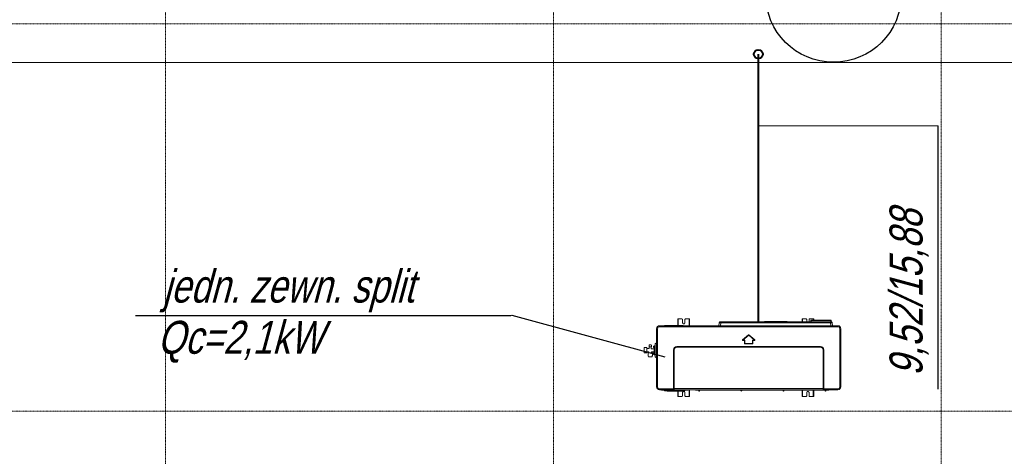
# Model space of a CAD drawing. Header units: millimetres. Extents: x 49908 to 79848, y -11883 to -3092.
# Tile 181 of 222: x 75925 to 76433, y -9440 to -9215. Entities that reach past the tile are written whole.
import ezdxf
from ezdxf.enums import TextEntityAlignment as Align

# ---------------------------------------------------------------- set-up
doc = ezdxf.new("R2010")
doc.units = ezdxf.units.MM
doc.linetypes.add('DASHDOT', pattern=[1, 0.5, -0.25, 0, -0.25])
for name, color, linetype, lineweight in [('A_CIENKA', 9, 'Continuous', 9), ('A_OSIE', 9, 'DASHDOT', 9), ('S_Klimatyzacja', 4, 'Continuous', 40)]:
    doc.layers.add(name, color=color, linetype=linetype, lineweight=lineweight)
doc.layers.add('S_Opis - woda', color=2, linetype='Continuous')
doc.layers.add('S_Opis CO', color=2, linetype='Continuous')
doc.styles.add('ROMANS', font='romanpl.shx', dxfattribs={"bigfont": 'romanbigpl.shx'})

msp = doc.modelspace()

# ---------------------------------------------------------------- linework, layer by layer
at = {"layer": 'A_CIENKA', "ltscale": 0.2}
msp.add_lwpolyline([(77240.4, -8856.79), (77240.4, -9236.68), (75910.4, -9236.68), (75910.4, -8856.79)], dxfattribs=at)
at = {"layer": 'A_OSIE', "ltscale": 0.3, "transparency": 33554559}
for p, q in [((76000.4, -11540.32), (76000.4, -8492.97)), ((76200.4, -11540.32), (76200.4, -8493.04)), ((76400.4, -11540.32), (76400.4, -8493.04)), ((78251.74, -9216.68), (75350.78, -9216.68)), ((78251.74, -9416.68), (75350.78, -9416.68))]:
    msp.add_line(p, q, dxfattribs=at)
at = {"layer": 'S_Klimatyzacja'}
msp.add_line((76306.03, -9232.36), (76306.03, -9371.03), dxfattribs=at)
at = {"layer": 'S_Klimatyzacja', "color": 3, "linetype": 'Continuous', "lineweight": 20}
for p, q in [((76255.07, -9372.59), (76347.07, -9372.59)), ((76255.07, -9372.66), (76255.07, -9372.59)), ((76255.07, -9372.84), (76255.07, -9372.66)), ((76255.07, -9373.09), (76255.07, -9372.84)), ((76347.07, -9373.09), (76255.07, -9373.09)), ((76257.67, -9372.59), (76257.69, -9372.57)), ((76257.76, -9372.54), (76257.69, -9372.57)), ((76257.89, -9372.54), (76257.76, -9372.54)), ((76257.84, -9372.49), (76257.91, -9372.49)), ((76258.07, -9372.57), (76257.89, -9372.54)), ((76257.91, -9372.49), (76258.07, -9372.49)), ((76258.07, -9372.57), (76258.05, -9372.59)), ((76258.07, -9372.49), (76266.92, -9372.49)), ((76258.07, -9372.49), (76258.07, -9372.51)), ((76258.07, -9372.51), (76258.07, -9372.57)), ((76266.92, -9372.57), (76258.07, -9372.57)), ((76264.58, -9369.07), (76264.74, -9369.07)), ((76264.58, -9369.14), (76264.58, -9369.07)), ((76264.58, -9369.33), (76264.58, -9369.14)), ((76264.74, -9369.33), (76264.58, -9369.33)), ((76264.58, -9372.49), (76264.58, -9369.33)), ((76264.74, -9369.07), (76264.74, -9369.14)), ((76264.74, -9369.07), (76264.75, -9369.07)), ((76264.74, -9369.14), (76264.74, -9369.33)), ((76264.74, -9372.49), (76264.74, -9369.33)), ((76264.75, -9369.07), (76264.78, -9369.07)), ((76264.78, -9369.07), (76264.78, -9372.49)), ((76264.78, -9369.07), (76266.68, -9369.07)), ((76266.9, -9369.16), (76266.68, -9369.07)), ((76266.98, -9369.37), (76266.9, -9369.16)), ((76266.92, -9372.49), (76266.92, -9372.51)), ((76266.92, -9372.49), (76267.09, -9372.49)), ((76266.92, -9372.51), (76266.92, -9372.57)), ((76267.11, -9372.54), (76266.92, -9372.57)), ((76266.95, -9372.59), (76266.92, -9372.57)), ((76266.98, -9369.37), (76266.98, -9371.07)), ((76266.98, -9371.07), (76267.04, -9371.33)), ((76267.04, -9371.33), (76267.21, -9371.54)), ((76267.09, -9372.49), (76267.15, -9372.49)), ((76267.24, -9372.54), (76267.11, -9372.54)), ((76267.21, -9371.54), (76267.45, -9371.65)), ((76267.31, -9372.57), (76267.24, -9372.54)), ((76267.31, -9372.57), (76267.33, -9372.59)), ((76267.45, -9371.65), (76267.72, -9371.65)), ((76267.72, -9371.65), (76267.96, -9371.54)), ((76267.96, -9371.54), (76268.12, -9371.33)), ((76268.12, -9371.33), (76268.18, -9371.07)), ((76268.27, -9369.16), (76268.18, -9369.37)), ((76268.18, -9371.07), (76268.18, -9369.37)), ((76268.48, -9369.07), (76268.27, -9369.16)), ((76268.48, -9369.07), (76270.38, -9369.07)), ((76270.38, -9372.59), (76270.38, -9369.07)), ((76270.38, -9369.07), (76270.41, -9369.07)), ((76270.41, -9369.07), (76270.42, -9369.07)), ((76270.42, -9369.07), (76270.58, -9369.07)), ((76270.42, -9369.14), (76270.42, -9369.07)), ((76270.42, -9369.33), (76270.42, -9369.14)), ((76270.58, -9369.33), (76270.42, -9369.33)), ((76270.42, -9369.33), (76270.42, -9372.59)), ((76270.58, -9369.07), (76270.58, -9369.14)), ((76270.58, -9369.14), (76270.58, -9369.33)), ((76270.58, -9369.33), (76270.58, -9372.59)), ((76285.74, -9372.59), (76285.88, -9371.03)), ((76285.89, -9370.98), (76285.88, -9371.07)), ((76285.94, -9371.02), (76285.88, -9371.03)), ((76285.91, -9370.89), (76285.89, -9370.98)), ((76285.95, -9370.82), (76285.91, -9370.89)), ((76285.97, -9370.88), (76285.91, -9370.98)), ((76285.91, -9370.98), (76285.91, -9370.98)), ((76286.11, -9371.01), (76285.94, -9371.02)), ((76286, -9370.75), (76285.95, -9370.82)), ((76286.05, -9370.69), (76286, -9370.75)), ((76286.12, -9370.64), (76286.05, -9370.69)), ((76286.37, -9371.02), (76286.11, -9371.01)), ((76286.18, -9370.62), (76286.12, -9370.64)), ((76286.24, -9370.6), (76286.18, -9370.62)), ((76286.27, -9370.59), (76286.24, -9370.6)), ((76286.27, -9370.68), (76286.24, -9370.69)), ((76286.3, -9370.58), (76286.27, -9370.59)), ((76286.3, -9370.67), (76286.27, -9370.68)), ((76286.29, -9370.59), (76286.3, -9370.58)), ((76286.3, -9370.58), (76286.3, -9370.58)), ((76286.68, -9371.03), (76286.37, -9371.02)), ((76286.38, -9370.57), (76286.42, -9370.57)), ((76286.42, -9370.57), (76286.53, -9370.57)), ((76286.45, -9370.58), (76286.46, -9370.58)), ((76286.46, -9370.58), (76286.47, -9370.58)), ((76286.47, -9370.58), (76286.48, -9370.58)), ((76286.48, -9370.58), (76286.48, -9370.58)), ((76286.48, -9370.58), (76286.5, -9370.58)), ((76286.5, -9370.58), (76286.52, -9370.58)), ((76286.52, -9370.58), (76286.54, -9370.58)), ((76286.53, -9370.57), (76286.68, -9370.57)), ((76286.54, -9370.58), (76286.56, -9370.58)), ((76286.68, -9371.03), (76286.54, -9372.59)), ((76286.56, -9370.58), (76286.58, -9370.58)), ((76286.58, -9370.58), (76286.6, -9370.58)), ((76286.6, -9370.58), (76286.65, -9370.58)), ((76286.65, -9370.58), (76286.69, -9370.58)), ((76286.68, -9370.57), (76343.32, -9370.57)), ((76286.68, -9370.63), (76286.68, -9370.57)), ((76286.68, -9370.8), (76286.68, -9370.63)), ((76286.68, -9371.03), (76286.68, -9370.8)), ((76343.32, -9371.03), (76286.68, -9371.03)), ((76286.69, -9370.58), (76286.72, -9370.58)), ((76286.72, -9370.58), (76286.74, -9370.58)), ((76286.74, -9370.58), (76286.77, -9370.58)), ((76286.77, -9370.58), (76286.79, -9370.58)), ((76309.15, -9370.41), (76308.82, -9370.57)), ((76309.15, -9370.41), (76309.18, -9370.41)), ((76309.18, -9370.41), (76309.25, -9370.41)), ((76309.25, -9370.41), (76309.25, -9370.57)), ((76309.25, -9370.41), (76320.75, -9370.41)), ((76320.75, -9370.41), (76320.75, -9370.57)), ((76320.75, -9370.41), (76320.82, -9370.41)), ((76320.82, -9370.41), (76320.85, -9370.41)), ((76321.18, -9370.57), (76320.85, -9370.41)), ((76328.59, -9369.07), (76328.75, -9369.07)), ((76328.59, -9369.14), (76328.59, -9369.07)), ((76328.59, -9369.33), (76328.59, -9369.14)), ((76328.75, -9369.33), (76328.59, -9369.33)), ((76328.59, -9370.57), (76328.59, -9369.33)), ((76328.75, -9369.07), (76328.75, -9369.14)), ((76328.75, -9369.07), (76328.76, -9369.07)), ((76328.75, -9369.14), (76328.75, -9369.33)), ((76328.75, -9370.57), (76328.75, -9369.33)), ((76328.76, -9369.07), (76328.79, -9369.07)), ((76328.79, -9369.07), (76328.79, -9370.57)), ((76328.79, -9369.07), (76330.69, -9369.07)), ((76330.9, -9369.16), (76330.69, -9369.07)), ((76330.99, -9369.37), (76330.9, -9369.16)), ((76330.99, -9369.37), (76330.99, -9370.57)), ((76332.28, -9369.16), (76332.19, -9369.37)), ((76332.19, -9370.57), (76332.19, -9369.37)), ((76332.49, -9369.07), (76332.28, -9369.16)), ((76332.49, -9369.07), (76334.39, -9369.07)), ((76333.11, -9369.84), (76333.05, -9369.98)), ((76333.05, -9369.99), (76333.11, -9369.85)), ((76333.05, -9369.99), (76333.05, -9369.98)), ((76333.05, -9369.98), (76333.05, -9369.98)), ((76333.05, -9370.57), (76333.05, -9369.99)), ((76333.25, -9369.78), (76333.11, -9369.84)), ((76333.11, -9369.85), (76333.25, -9369.8)), ((76333.15, -9370.58), (76333.2, -9370.56)), ((76333.2, -9370.56), (76333.25, -9370.55)), ((76333.25, -9369.78), (76343.4, -9369.78)), ((76333.25, -9369.78), (76333.25, -9369.78)), ((76333.25, -9369.78), (76333.25, -9369.8)), ((76333.25, -9369.8), (76333.25, -9370.55)), ((76343.4, -9369.8), (76333.25, -9369.8)), ((76333.25, -9370.55), (76343.4, -9370.55)), ((76334.39, -9369.78), (76334.39, -9369.07)), ((76334.39, -9369.07), (76334.42, -9369.07)), ((76334.42, -9369.07), (76334.43, -9369.07)), ((76334.43, -9369.07), (76334.59, -9369.07)), ((76334.43, -9369.14), (76334.43, -9369.07)), ((76334.43, -9369.33), (76334.43, -9369.14)), ((76334.59, -9369.33), (76334.43, -9369.33)), ((76334.43, -9369.33), (76334.43, -9369.78)), ((76334.59, -9369.07), (76334.59, -9369.14)), ((76334.59, -9369.14), (76334.59, -9369.33)), ((76334.59, -9369.33), (76334.59, -9369.78)), ((76343.32, -9370.63), (76343.32, -9370.57)), ((76343.32, -9370.57), (76343.47, -9370.57)), ((76343.32, -9370.8), (76343.32, -9370.63)), ((76343.32, -9371.03), (76343.32, -9370.8)), ((76343.63, -9371.02), (76343.32, -9371.03)), ((76343.46, -9372.59), (76343.32, -9371.03)), ((76343.4, -9369.8), (76343.4, -9369.78)), ((76343.4, -9369.78), (76343.4, -9369.78)), ((76343.54, -9369.84), (76343.4, -9369.78)), ((76343.4, -9370.55), (76343.4, -9369.8)), ((76343.54, -9369.85), (76343.4, -9369.8)), ((76343.44, -9370.56), (76343.4, -9370.55)), ((76343.4, -9370.57), (76343.4, -9370.55)), ((76343.4, -9370.57), (76343.4, -9370.57)), ((76343.45, -9370.58), (76343.4, -9370.58)), ((76343.48, -9370.57), (76343.44, -9370.56)), ((76343.5, -9370.58), (76343.45, -9370.58)), ((76343.47, -9370.57), (76343.58, -9370.57)), ((76343.48, -9370.57), (76343.54, -9370.56)), ((76343.48, -9370.57), (76343.49, -9370.57)), ((76343.49, -9370.57), (76343.49, -9370.57)), ((76343.57, -9370.58), (76343.5, -9370.58)), ((76343.6, -9369.98), (76343.54, -9369.84)), ((76343.6, -9369.99), (76343.54, -9369.85)), ((76343.54, -9370.56), (76343.58, -9370.55)), ((76343.62, -9370.58), (76343.57, -9370.58)), ((76343.58, -9370.55), (76343.59, -9370.54)), ((76343.58, -9370.55), (76343.6, -9370.57)), ((76343.58, -9370.57), (76343.62, -9370.57)), ((76343.59, -9370.54), (76343.6, -9370.53)), ((76343.6, -9369.98), (76343.6, -9369.98)), ((76343.6, -9369.98), (76343.6, -9369.99)), ((76343.6, -9369.99), (76343.6, -9370.53)), ((76343.6, -9370.54), (76343.6, -9370.53)), ((76343.6, -9370.53), (76343.6, -9370.53)), ((76343.6, -9370.53), (76343.6, -9370.53)), ((76343.6, -9370.54), (76343.6, -9370.57)), ((76343.61, -9370.55), (76343.6, -9370.54)), ((76343.6, -9370.57), (76343.62, -9370.58)), ((76343.61, -9370.56), (76343.61, -9370.55)), ((76343.62, -9370.57), (76343.61, -9370.56)), ((76343.61, -9370.56), (76343.61, -9370.56)), ((76343.63, -9370.57), (76343.62, -9370.57)), ((76343.62, -9370.57), (76343.62, -9370.57)), ((76343.63, -9370.58), (76343.62, -9370.58)), ((76343.63, -9370.58), (76343.63, -9370.57)), ((76343.63, -9370.57), (76343.63, -9370.57)), ((76343.64, -9370.58), (76343.63, -9370.58)), ((76343.64, -9370.58), (76343.63, -9370.58)), ((76343.89, -9371.01), (76343.63, -9371.02)), ((76343.64, -9370.58), (76343.64, -9370.58)), ((76343.64, -9370.58), (76343.64, -9370.58)), ((76343.64, -9370.58), (76343.64, -9370.58)), ((76343.64, -9370.58), (76343.64, -9370.58)), ((76343.64, -9370.58), (76343.64, -9370.58)), ((76343.64, -9370.58), (76343.64, -9370.58)), ((76343.65, -9370.58), (76343.64, -9370.58)), ((76343.73, -9370.59), (76343.7, -9370.58)), ((76343.76, -9370.59), (76343.73, -9370.59)), ((76343.76, -9370.6), (76343.76, -9370.59)), ((76343.8, -9370.61), (76343.76, -9370.6)), ((76343.76, -9370.6), (76343.76, -9370.6)), ((76343.84, -9370.63), (76343.8, -9370.61)), ((76343.89, -9370.65), (76343.84, -9370.63)), ((76343.93, -9370.68), (76343.89, -9370.65)), ((76344.06, -9371.02), (76343.89, -9371.01)), ((76343.98, -9370.72), (76343.93, -9370.68)), ((76344.02, -9370.77), (76343.98, -9370.72)), ((76344.06, -9370.83), (76344.02, -9370.77)), ((76344.09, -9370.9), (76344.06, -9370.83)), ((76344.12, -9371.03), (76344.06, -9371.02)), ((76344.11, -9370.98), (76344.09, -9370.9)), ((76344.12, -9371.07), (76344.11, -9370.98)), ((76344.12, -9371.03), (76344.26, -9372.59)), ((76347.07, -9372.66), (76347.07, -9372.59)), ((76347.07, -9372.84), (76347.07, -9372.66)), ((76347.07, -9373.09), (76347.07, -9372.84)), ((76253.57, -9404.09), (76253.57, -9374.09)), ((76253.57, -9374.09), (76253.64, -9374.09)), ((76253.64, -9374.09), (76253.82, -9374.09)), ((76253.82, -9374.09), (76254.07, -9374.09)), ((76254.07, -9374.09), (76254.07, -9404.09)), ((76297.92, -9379.79), (76300.94, -9377.32)), ((76297.99, -9379.87), (76301.01, -9377.4)), ((76301.07, -9377.47), (76298.05, -9379.94)), ((76300.94, -9377.32), (76300.99, -9377.37)), ((76300.99, -9377.37), (76301.01, -9377.4)), ((76301.01, -9377.4), (76301.02, -9377.42)), ((76301.02, -9377.42), (76301.07, -9377.47)), ((76301.11, -9377.42), (76301.07, -9377.47)), ((76304.09, -9379.94), (76301.07, -9377.47)), ((76301.13, -9377.4), (76301.11, -9377.42)), ((76301.15, -9377.37), (76301.13, -9377.4)), ((76301.13, -9377.4), (76304.15, -9379.87)), ((76301.2, -9377.32), (76301.15, -9377.37)), ((76301.2, -9377.32), (76304.22, -9379.79)), ((76348.07, -9404.09), (76348.07, -9374.09)), ((76348.07, -9374.09), (76348.32, -9374.09)), ((76348.32, -9374.09), (76348.5, -9374.09)), ((76348.5, -9374.09), (76348.57, -9374.09)), ((76348.57, -9374.09), (76348.57, -9404.09)), ((76264.07, -9383.29), (76338.07, -9383.29)), ((76264.07, -9383.29), (76264.07, -9383.48)), ((76264.07, -9383.48), (76264.07, -9383.58)), ((76297.92, -9379.79), (76297.97, -9379.84)), ((76297.97, -9379.84), (76297.99, -9379.87)), ((76297.99, -9379.87), (76298.01, -9379.89)), ((76298.01, -9379.89), (76298.05, -9379.94)), ((76298.05, -9379.94), (76298.97, -9379.94)), ((76298.05, -9380.01), (76298.05, -9379.94)), ((76298.05, -9380.04), (76298.05, -9380.01)), ((76298.97, -9380.04), (76298.05, -9380.04)), ((76298.05, -9380.07), (76298.05, -9380.04)), ((76298.05, -9380.14), (76298.05, -9380.07)), ((76298.97, -9380.14), (76298.05, -9380.14)), ((76298.97, -9380.01), (76298.97, -9379.94)), ((76298.97, -9380.04), (76298.97, -9380.01)), ((76298.97, -9380.07), (76298.97, -9380.04)), ((76298.97, -9380.14), (76298.97, -9380.07)), ((76298.97, -9381.74), (76298.97, -9380.14)), ((76298.97, -9380.14), (76299.04, -9380.14)), ((76299.04, -9381.74), (76298.97, -9381.74)), ((76299.04, -9380.14), (76299.07, -9380.14)), ((76299.07, -9381.74), (76299.04, -9381.74)), ((76299.07, -9381.74), (76299.07, -9380.14)), ((76299.07, -9380.14), (76299.1, -9380.14)), ((76299.1, -9381.74), (76299.07, -9381.74)), ((76299.1, -9380.14), (76299.17, -9380.14)), ((76299.17, -9381.74), (76299.1, -9381.74)), ((76299.17, -9380.14), (76299.17, -9381.74)), ((76299.17, -9381.74), (76302.97, -9381.74)), ((76299.17, -9381.74), (76299.17, -9381.81)), ((76299.17, -9381.81), (76299.17, -9381.84)), ((76302.97, -9381.84), (76299.17, -9381.84)), ((76299.17, -9381.84), (76299.17, -9381.87)), ((76299.17, -9381.87), (76299.17, -9381.94)), ((76302.97, -9381.94), (76299.17, -9381.94)), ((76302.97, -9381.74), (76302.97, -9380.14)), ((76302.97, -9380.14), (76303.04, -9380.14)), ((76302.97, -9381.74), (76303.04, -9381.74)), ((76302.97, -9381.74), (76302.97, -9381.81)), ((76302.97, -9381.81), (76302.97, -9381.84)), ((76302.97, -9381.84), (76302.97, -9381.87)), ((76302.97, -9381.87), (76302.97, -9381.94)), ((76303.04, -9380.14), (76303.07, -9380.14)), ((76303.04, -9381.74), (76303.07, -9381.74)), ((76303.07, -9380.14), (76303.07, -9381.74)), ((76303.07, -9380.14), (76303.1, -9380.14)), ((76303.07, -9381.74), (76303.1, -9381.74)), ((76303.1, -9380.14), (76303.17, -9380.14)), ((76303.1, -9381.74), (76303.17, -9381.74)), ((76303.17, -9379.94), (76304.09, -9379.94)), ((76303.17, -9379.94), (76303.17, -9380.01)), ((76303.17, -9380.01), (76303.17, -9380.04)), ((76304.09, -9380.04), (76303.17, -9380.04)), ((76303.17, -9380.04), (76303.17, -9380.07)), ((76303.17, -9380.07), (76303.17, -9380.14)), ((76303.17, -9380.14), (76303.17, -9381.74)), ((76304.09, -9380.14), (76303.17, -9380.14)), ((76304.13, -9379.89), (76304.09, -9379.94)), ((76304.09, -9379.94), (76304.09, -9380.01)), ((76304.09, -9380.01), (76304.09, -9380.04)), ((76304.09, -9380.04), (76304.09, -9380.07)), ((76304.09, -9380.07), (76304.09, -9380.14)), ((76304.15, -9379.87), (76304.13, -9379.89)), ((76304.17, -9379.84), (76304.15, -9379.87)), ((76304.22, -9379.79), (76304.17, -9379.84)), ((76338.07, -9383.29), (76338.07, -9383.48)), ((76338.07, -9383.48), (76338.07, -9383.58)), ((76262.27, -9405.09), (76262.27, -9385.09)), ((76262.27, -9385.09), (76262.45, -9385.09)), ((76262.45, -9385.09), (76262.56, -9385.09)), ((76262.56, -9404.99), (76262.56, -9385.09)), ((76262.56, -9385.09), (76262.6, -9385.09)), ((76262.6, -9385.09), (76262.66, -9385.09)), ((76262.66, -9385.09), (76262.66, -9404.99)), ((76264.07, -9383.58), (76338.07, -9383.58)), ((76264.07, -9383.58), (76264.07, -9383.62)), ((76264.07, -9383.62), (76264.07, -9383.68)), ((76338.07, -9383.68), (76264.07, -9383.68)), ((76338.07, -9383.58), (76338.07, -9383.62)), ((76338.07, -9383.62), (76338.07, -9383.68)), ((76339.48, -9404.99), (76339.48, -9385.09)), ((76339.54, -9385.09), (76339.48, -9385.09)), ((76339.58, -9385.09), (76339.54, -9385.09)), ((76339.58, -9385.09), (76339.58, -9404.99)), ((76339.69, -9385.09), (76339.58, -9385.09)), ((76339.87, -9385.09), (76339.69, -9385.09)), ((76339.87, -9385.09), (76339.87, -9405.09)), ((76253.57, -9404.09), (76253.64, -9404.09)), ((76253.64, -9404.09), (76253.82, -9404.09)), ((76253.82, -9404.09), (76254.07, -9404.09)), ((76255.07, -9405.09), (76262.27, -9405.09)), ((76255.07, -9405.34), (76255.07, -9405.09)), ((76255.07, -9405.53), (76255.07, -9405.34)), ((76255.07, -9405.59), (76255.07, -9405.53)), ((76262.27, -9405.59), (76255.07, -9405.59)), ((76256.08, -9405.61), (76256.33, -9405.86)), ((76256.13, -9405.61), (76256.08, -9405.61)), ((76256.28, -9405.61), (76256.13, -9405.61)), ((76256.52, -9405.61), (76256.28, -9405.61)), ((76256.33, -9405.86), (76256.39, -9405.86)), ((76256.39, -9405.86), (76256.57, -9405.86)), ((76256.48, -9405.89), (76256.42, -9405.89)), ((76256.64, -9405.89), (76256.48, -9405.89)), ((76256.83, -9405.61), (76256.52, -9405.61)), ((76256.57, -9405.86), (76256.84, -9405.86)), ((76256.9, -9405.89), (76256.64, -9405.89)), ((76257.19, -9405.61), (76256.83, -9405.61)), ((76256.84, -9405.86), (76257.19, -9405.86)), ((76257.22, -9405.89), (76256.9, -9405.89)), ((76257.57, -9405.61), (76257.19, -9405.61)), ((76257.19, -9405.86), (76257.57, -9405.86)), ((76257.57, -9405.89), (76257.22, -9405.89)), ((76257.57, -9405.6), (76257.57, -9405.59)), ((76257.57, -9405.61), (76257.57, -9405.6)), ((76262.26, -9405.61), (76257.57, -9405.61)), ((76257.57, -9405.86), (76257.57, -9405.61)), ((76257.57, -9405.86), (76268.37, -9405.86)), ((76257.57, -9405.86), (76257.57, -9405.88)), ((76257.57, -9405.88), (76257.57, -9405.89)), ((76268.37, -9405.89), (76257.57, -9405.89)), ((76257.72, -9406.14), (76257.72, -9406.09)), ((76257.79, -9406.09), (76257.72, -9406.09)), ((76257.72, -9406.14), (76257.79, -9406.14)), ((76257.83, -9406.19), (76257.77, -9406.19)), ((76257.97, -9406.09), (76257.79, -9406.09)), ((76257.79, -9406.14), (76257.97, -9406.14)), ((76257.99, -9406.19), (76257.83, -9406.19)), ((76258.22, -9406.09), (76257.97, -9406.09)), ((76257.97, -9406.14), (76258.22, -9406.14)), ((76258.22, -9406.19), (76257.99, -9406.19)), ((76258.22, -9405.95), (76258.22, -9405.89)), ((76258.22, -9406.09), (76258.22, -9405.95)), ((76258.97, -9406.09), (76258.22, -9406.09)), ((76258.22, -9406.09), (76258.22, -9406.14)), ((76258.22, -9406.14), (76258.98, -9406.14)), ((76258.22, -9406.18), (76258.22, -9406.14)), ((76258.22, -9406.19), (76258.22, -9406.18)), ((76259, -9406.19), (76258.22, -9406.19)), ((76258.99, -9405.93), (76258.97, -9405.94)), ((76258.97, -9406.06), (76258.97, -9405.94)), ((76259.01, -9406.23), (76258.97, -9406.06)), ((76259.06, -9405.91), (76258.99, -9405.93)), ((76259.12, -9406.35), (76259.01, -9406.23)), ((76259.15, -9405.9), (76259.06, -9405.91)), ((76259.27, -9406.39), (76259.12, -9406.35)), ((76259.27, -9405.9), (76259.15, -9405.9)), ((76259.27, -9405.9), (76259.27, -9405.89)), ((76266.67, -9405.9), (76259.27, -9405.9)), ((76259.27, -9405.9), (76259.27, -9406.39)), ((76259.27, -9405.9), (76259.27, -9405.9)), ((76266.67, -9406.39), (76259.27, -9406.39)), ((76262.27, -9405.09), (76262.45, -9405.09)), ((76262.27, -9405.34), (76262.27, -9405.09)), ((76262.27, -9405.53), (76262.27, -9405.34)), ((76262.27, -9405.59), (76262.27, -9405.53)), ((76262.27, -9405.59), (76262.27, -9405.59)), ((76262.27, -9405.59), (76262.27, -9405.59)), ((76262.27, -9405.59), (76262.28, -9405.59)), ((76262.37, -9405.59), (76262.27, -9405.59)), ((76262.27, -9405.59), (76262.27, -9405.59)), ((76262.27, -9405.59), (76262.27, -9405.59)), ((76262.28, -9405.59), (76262.28, -9405.59)), ((76262.28, -9405.59), (76262.3, -9405.59)), ((76262.3, -9405.59), (76262.31, -9405.59)), ((76262.31, -9405.59), (76262.36, -9405.59)), ((76262.36, -9405.59), (76262.41, -9405.57)), ((76262.46, -9405.59), (76262.37, -9405.59)), ((76262.41, -9405.57), (76262.48, -9405.52)), ((76262.41, -9405.57), (76262.43, -9405.59)), ((76262.43, -9405.59), (76262.46, -9405.59)), ((76262.45, -9405.09), (76262.56, -9405.09)), ((76262.55, -9405.56), (76262.46, -9405.59)), ((76339.68, -9405.59), (76262.46, -9405.59)), ((76268.37, -9405.61), (76262.46, -9405.61)), ((76262.48, -9405.52), (76262.52, -9405.42)), ((76262.52, -9405.42), (76262.55, -9405.27)), ((76262.55, -9405.27), (76262.56, -9405.09)), ((76262.61, -9405.47), (76262.55, -9405.56)), ((76262.56, -9404.99), (76262.6, -9404.99)), ((76262.56, -9405.04), (76262.56, -9404.99)), ((76262.56, -9405.09), (76262.56, -9405.04)), ((76262.56, -9405.09), (76262.59, -9405.11)), ((76262.59, -9405.11), (76262.65, -9405.11)), ((76262.6, -9404.99), (76262.66, -9404.99)), ((76262.64, -9405.31), (76262.61, -9405.47)), ((76262.65, -9405.11), (76262.64, -9405.31)), ((76262.66, -9405.05), (76262.65, -9405.11)), ((76262.66, -9404.99), (76339.48, -9404.99)), ((76262.66, -9404.99), (76262.66, -9405.05)), ((76264.58, -9408.8), (76264.58, -9406.39)), ((76264.58, -9408.8), (76264.74, -9408.8)), ((76264.58, -9408.99), (76264.58, -9408.8)), ((76264.74, -9408.8), (76264.74, -9406.39)), ((76264.74, -9408.8), (76264.74, -9408.99)), ((76264.78, -9406.39), (76264.78, -9409.07)), ((76266.67, -9405.9), (76266.67, -9405.89)), ((76266.67, -9406.39), (76266.67, -9405.9)), ((76266.67, -9405.9), (76266.67, -9405.9)), ((76266.78, -9405.9), (76266.67, -9405.9)), ((76266.82, -9406.35), (76266.67, -9406.39)), ((76266.88, -9405.91), (76266.78, -9405.9)), ((76266.93, -9406.23), (76266.82, -9406.35)), ((76266.95, -9405.93), (76266.88, -9405.91)), ((76266.98, -9408.77), (76266.9, -9408.98)), ((76266.9, -9408.98), (76266.98, -9408.77)), ((76266.97, -9406.06), (76266.93, -9406.23)), ((76267.62, -9406.19), (76266.94, -9406.19)), ((76266.97, -9405.94), (76266.95, -9405.93)), ((76266.96, -9406.14), (76267.62, -9406.14)), ((76266.97, -9405.94), (76266.97, -9406.06)), ((76267.62, -9406.09), (76266.97, -9406.09)), ((76266.98, -9407.07), (76267.04, -9406.81)), ((76267.04, -9406.81), (76266.98, -9407.07)), ((76266.98, -9408.77), (76266.98, -9407.07)), ((76266.98, -9408.77), (76266.98, -9408.77)), ((76267.04, -9406.81), (76267.21, -9406.6)), ((76267.21, -9406.6), (76267.04, -9406.81)), ((76267.21, -9406.6), (76267.45, -9406.48)), ((76267.45, -9406.48), (76267.21, -9406.6)), ((76267.45, -9406.48), (76267.72, -9406.48)), ((76267.72, -9406.48), (76267.45, -9406.48)), ((76267.62, -9405.95), (76267.62, -9405.89)), ((76267.62, -9406.09), (76267.62, -9405.95)), ((76267.62, -9406.14), (76267.62, -9406.09)), ((76267.87, -9406.09), (76267.62, -9406.09)), ((76267.62, -9406.18), (76267.62, -9406.14)), ((76267.62, -9406.14), (76267.87, -9406.14)), ((76267.62, -9406.19), (76267.62, -9406.18)), ((76267.84, -9406.19), (76267.62, -9406.19)), ((76267.72, -9406.48), (76267.96, -9406.6)), ((76267.96, -9406.6), (76267.72, -9406.48)), ((76268.01, -9406.19), (76267.84, -9406.19)), ((76268.05, -9406.09), (76267.87, -9406.09)), ((76267.87, -9406.14), (76268.05, -9406.14)), ((76267.96, -9406.6), (76268.12, -9406.81)), ((76268.12, -9406.81), (76267.96, -9406.6)), ((76268.07, -9406.19), (76268.01, -9406.19)), ((76268.12, -9406.09), (76268.05, -9406.09)), ((76268.05, -9406.14), (76268.12, -9406.14)), ((76268.12, -9406.09), (76268.12, -9406.14)), ((76268.12, -9406.81), (76268.18, -9407.07)), ((76268.18, -9407.07), (76268.12, -9406.81)), ((76268.18, -9407.07), (76268.18, -9408.77)), ((76268.18, -9408.77), (76268.18, -9408.77)), ((76268.27, -9408.98), (76268.18, -9408.77)), ((76268.18, -9408.77), (76268.27, -9408.98)), ((76268.37, -9405.6), (76268.37, -9405.59)), ((76268.37, -9405.61), (76268.37, -9405.6)), ((76268.37, -9405.86), (76268.37, -9405.61)), ((76268.75, -9405.61), (76268.37, -9405.61)), ((76268.37, -9405.86), (76268.75, -9405.86)), ((76268.37, -9405.86), (76268.37, -9405.88)), ((76268.37, -9405.88), (76268.37, -9405.89)), ((76268.72, -9405.89), (76268.37, -9405.89)), ((76269.04, -9405.89), (76268.72, -9405.89)), ((76269.11, -9405.61), (76268.75, -9405.61)), ((76268.75, -9405.86), (76269.1, -9405.86)), ((76269.3, -9405.89), (76269.04, -9405.89)), ((76269.1, -9405.86), (76269.37, -9405.86)), ((76269.42, -9405.61), (76269.11, -9405.61)), ((76269.46, -9405.89), (76269.3, -9405.89)), ((76269.37, -9405.86), (76269.55, -9405.86)), ((76269.66, -9405.61), (76269.42, -9405.61)), ((76269.52, -9405.89), (76269.46, -9405.89)), ((76269.55, -9405.86), (76269.61, -9405.86)), ((76269.61, -9405.86), (76269.86, -9405.61)), ((76269.8, -9405.61), (76269.66, -9405.61)), ((76269.86, -9405.61), (76269.8, -9405.61)), ((76270.38, -9409.07), (76270.38, -9405.59)), ((76270.42, -9405.59), (76270.42, -9408.8)), ((76270.42, -9408.8), (76270.58, -9408.8)), ((76270.42, -9408.99), (76270.42, -9408.8)), ((76270.58, -9405.59), (76270.58, -9408.8)), ((76270.58, -9408.8), (76270.58, -9408.99)), ((76273.61, -9405.6), (76273.67, -9405.71)), ((76273.67, -9405.71), (76273.73, -9405.78)), ((76273.73, -9405.78), (76273.8, -9405.84)), ((76273.8, -9405.84), (76273.89, -9405.88)), ((76273.89, -9405.88), (76273.98, -9405.91)), ((76274.04, -9405.62), (76273.98, -9405.6)), ((76273.98, -9405.91), (76274.03, -9405.92)), ((76274.03, -9405.92), (76274.08, -9405.92)), ((76274.06, -9405.62), (76274.04, -9405.62)), ((76274.08, -9405.62), (76274.06, -9405.62)), ((76274.08, -9405.59), (76274.08, -9405.61)), ((76274.08, -9405.61), (76274.08, -9405.62)), ((76275.38, -9405.62), (76274.08, -9405.62)), ((76274.08, -9405.62), (76274.08, -9405.7)), ((76274.08, -9405.7), (76274.08, -9405.85)), ((76274.08, -9405.85), (76274.08, -9405.92)), ((76274.08, -9405.92), (76275.38, -9405.92)), ((76275.22, -9405.59), (76275.22, -9405.61)), ((76275.22, -9405.61), (76275.22, -9405.62)), ((76275.38, -9405.59), (76275.38, -9405.78)), ((76275.38, -9405.78), (76275.43, -9405.78)), ((76275.38, -9405.78), (76275.38, -9405.83)), ((76275.38, -9405.83), (76275.38, -9405.88)), ((76275.38, -9405.88), (76275.38, -9405.93)), ((76275.38, -9405.93), (76275.38, -9405.97)), ((76275.38, -9405.97), (76275.38, -9406.01)), ((76275.38, -9406.01), (76275.38, -9406.05)), ((76275.38, -9406.05), (76275.38, -9406.08)), ((76275.38, -9406.08), (76275.38, -9406.1)), ((76275.38, -9406.1), (76275.38, -9406.12)), ((76275.38, -9406.12), (76275.38, -9406.12)), ((76275.38, -9406.12), (76275.38, -9406.15)), ((76275.38, -9406.13), (76275.44, -9406.27)), ((76275.38, -9406.15), (76275.39, -9406.17)), ((76275.39, -9406.17), (76275.4, -9406.19)), ((76275.4, -9406.19), (76275.41, -9406.21)), ((76275.41, -9406.21), (76275.42, -9406.23)), ((76275.42, -9406.23), (76275.44, -9406.25)), ((76275.43, -9405.78), (76275.58, -9405.78)), ((76275.44, -9406.25), (76275.46, -9406.26)), ((76275.44, -9406.27), (76275.58, -9406.32)), ((76275.46, -9406.26), (76275.47, -9406.27)), ((76275.47, -9406.27), (76275.49, -9406.28)), ((76275.49, -9406.28), (76275.51, -9406.29)), ((76275.51, -9406.29), (76275.53, -9406.3)), ((76275.53, -9406.3), (76275.55, -9406.3)), ((76275.55, -9406.3), (76275.57, -9406.3)), ((76275.57, -9406.3), (76275.59, -9406.3)), ((76275.58, -9405.78), (76275.72, -9405.78)), ((76275.58, -9406.32), (76275.72, -9406.27)), ((76275.59, -9406.3), (76275.61, -9406.3)), ((76275.61, -9406.3), (76275.65, -9406.29)), ((76275.65, -9406.29), (76275.68, -9406.27)), ((76275.68, -9406.27), (76275.71, -9406.25)), ((76275.71, -9406.25), (76275.74, -9406.22)), ((76275.72, -9405.78), (76275.78, -9405.78)), ((76275.72, -9406.27), (76275.78, -9406.12)), ((76275.74, -9406.22), (76275.75, -9406.19)), ((76275.75, -9406.19), (76275.77, -9406.16)), ((76275.77, -9406.13), (76275.78, -9406.1)), ((76275.77, -9406.16), (76275.77, -9406.13)), ((76275.78, -9405.78), (76275.78, -9405.59)), ((76297.08, -9405.62), (76275.78, -9405.62)), ((76275.78, -9405.83), (76275.78, -9405.78)), ((76275.78, -9405.88), (76275.78, -9405.83)), ((76275.78, -9405.93), (76275.78, -9405.88)), ((76275.78, -9405.92), (76297.08, -9405.92)), ((76275.78, -9405.97), (76275.78, -9405.93)), ((76275.78, -9406.01), (76275.78, -9405.97)), ((76275.78, -9406.05), (76275.78, -9406.01)), ((76275.78, -9406.08), (76275.78, -9406.05)), ((76275.78, -9406.1), (76275.78, -9406.08)), ((76275.78, -9406.12), (76275.78, -9406.12)), ((76297.08, -9405.59), (76297.08, -9405.78)), ((76297.08, -9405.78), (76297.13, -9405.78)), ((76297.08, -9405.78), (76297.08, -9406.02)), ((76297.08, -9406.02), (76297.08, -9406.12)), ((76297.13, -9405.78), (76297.28, -9405.78)), ((76297.28, -9405.78), (76297.42, -9405.78)), ((76297.42, -9405.78), (76297.48, -9405.78)), ((76297.48, -9405.78), (76297.48, -9405.59)), ((76318.77, -9405.62), (76297.48, -9405.62)), ((76297.48, -9406.02), (76297.48, -9405.78)), ((76297.48, -9405.92), (76318.77, -9405.92)), ((76297.48, -9406.12), (76297.48, -9406.02)), ((76318.78, -9405.59), (76318.78, -9405.78)), ((76318.78, -9405.78), (76318.83, -9405.78)), ((76318.78, -9405.78), (76318.78, -9406.02)), ((76318.78, -9406.02), (76318.78, -9406.12)), ((76318.83, -9405.78), (76318.98, -9405.78)), ((76318.98, -9405.78), (76319.12, -9405.78)), ((76319.12, -9405.78), (76319.18, -9405.78)), ((76319.18, -9405.78), (76319.18, -9405.59)), ((76340.48, -9405.62), (76319.18, -9405.62)), ((76319.18, -9406.02), (76319.18, -9405.78)), ((76319.18, -9405.92), (76340.48, -9405.92)), ((76319.18, -9406.12), (76319.18, -9406.02)), ((76328.59, -9408.8), (76328.59, -9405.92)), ((76328.59, -9408.8), (76328.75, -9408.8)), ((76328.59, -9408.99), (76328.59, -9408.8)), ((76328.75, -9408.8), (76328.75, -9405.92)), ((76328.75, -9408.8), (76328.75, -9408.99)), ((76328.79, -9405.92), (76328.79, -9409.07)), ((76330.99, -9408.77), (76330.9, -9408.98)), ((76330.9, -9408.98), (76330.99, -9408.77)), ((76330.99, -9407.07), (76331.05, -9406.81)), ((76331.05, -9406.81), (76330.99, -9407.07)), ((76330.99, -9408.77), (76330.99, -9407.07)), ((76330.99, -9408.77), (76330.99, -9408.77)), ((76331.05, -9406.81), (76331.21, -9406.6)), ((76331.21, -9406.6), (76331.05, -9406.81)), ((76331.21, -9406.6), (76331.46, -9406.48)), ((76331.46, -9406.48), (76331.21, -9406.6)), ((76331.46, -9406.48), (76331.72, -9406.48)), ((76331.72, -9406.48), (76331.46, -9406.48)), ((76331.72, -9406.48), (76331.96, -9406.6)), ((76331.96, -9406.6), (76331.72, -9406.48)), ((76331.96, -9406.6), (76332.13, -9406.81)), ((76332.13, -9406.81), (76331.96, -9406.6)), ((76332.13, -9406.81), (76332.19, -9407.07)), ((76332.19, -9407.07), (76332.13, -9406.81)), ((76332.19, -9407.07), (76332.19, -9408.77)), ((76332.19, -9408.77), (76332.19, -9408.77)), ((76332.28, -9408.98), (76332.19, -9408.77)), ((76332.19, -9408.77), (76332.28, -9408.98)), ((76334.39, -9409.07), (76334.39, -9405.92)), ((76334.43, -9405.92), (76334.43, -9408.8)), ((76334.43, -9408.8), (76334.59, -9408.8)), ((76334.43, -9408.99), (76334.43, -9408.8)), ((76334.59, -9405.92), (76334.59, -9408.8)), ((76334.59, -9408.8), (76334.59, -9408.99)), ((76339.54, -9404.99), (76339.48, -9404.99)), ((76339.48, -9405.05), (76339.48, -9404.99)), ((76339.49, -9405.11), (76339.48, -9405.05)), ((76339.55, -9405.11), (76339.49, -9405.11)), ((76339.5, -9405.31), (76339.49, -9405.11)), ((76339.53, -9405.47), (76339.5, -9405.31)), ((76339.59, -9405.56), (76339.53, -9405.47)), ((76339.58, -9404.99), (76339.54, -9404.99)), ((76339.58, -9405.09), (76339.55, -9405.11)), ((76339.58, -9404.99), (76339.58, -9405.04)), ((76339.58, -9405.04), (76339.58, -9405.09)), ((76339.69, -9405.09), (76339.58, -9405.09)), ((76339.58, -9405.09), (76339.59, -9405.27)), ((76339.59, -9405.27), (76339.62, -9405.42)), ((76339.68, -9405.59), (76339.59, -9405.56)), ((76339.62, -9405.42), (76339.66, -9405.52)), ((76339.66, -9405.52), (76339.73, -9405.57)), ((76339.71, -9405.59), (76339.68, -9405.59)), ((76339.77, -9405.59), (76339.68, -9405.59)), ((76339.87, -9405.09), (76339.69, -9405.09)), ((76339.73, -9405.57), (76339.71, -9405.59)), ((76339.73, -9405.57), (76339.78, -9405.59)), ((76339.87, -9405.59), (76339.77, -9405.59)), ((76339.78, -9405.59), (76339.83, -9405.59)), ((76339.83, -9405.59), (76339.84, -9405.59)), ((76339.84, -9405.59), (76339.86, -9405.59)), ((76339.86, -9405.59), (76339.86, -9405.59)), ((76339.86, -9405.59), (76339.87, -9405.59)), ((76339.87, -9405.09), (76347.07, -9405.09)), ((76339.87, -9405.09), (76339.87, -9405.34)), ((76339.87, -9405.34), (76339.87, -9405.53)), ((76339.87, -9405.53), (76339.87, -9405.59)), ((76347.07, -9405.59), (76339.87, -9405.59)), ((76339.87, -9405.59), (76339.87, -9405.59)), ((76339.87, -9405.59), (76339.87, -9405.59)), ((76339.87, -9405.59), (76339.87, -9405.59)), ((76339.87, -9405.59), (76339.87, -9405.59)), ((76340.48, -9405.59), (76340.48, -9405.78)), ((76340.48, -9405.78), (76340.53, -9405.78)), ((76340.48, -9405.78), (76340.48, -9406.02)), ((76340.48, -9406.02), (76340.48, -9406.12)), ((76340.48, -9406.12), (76340.48, -9406.13)), ((76340.48, -9406.13), (76340.48, -9406.13)), ((76340.53, -9405.78), (76340.68, -9405.78)), ((76340.68, -9405.78), (76340.82, -9405.78)), ((76340.82, -9405.78), (76340.88, -9405.78)), ((76342.06, -9405.62), (76340.87, -9405.62)), ((76340.87, -9405.92), (76342.06, -9405.92)), ((76340.88, -9405.78), (76340.88, -9405.59)), ((76340.88, -9406.02), (76340.88, -9405.78)), ((76340.88, -9406.12), (76340.88, -9406.02)), ((76340.93, -9405.59), (76340.93, -9405.61)), ((76340.93, -9405.61), (76340.93, -9405.62)), ((76342.06, -9405.59), (76342.06, -9405.61)), ((76342.06, -9405.61), (76342.06, -9405.62)), ((76342.06, -9405.62), (76342.06, -9405.7)), ((76342.08, -9405.62), (76342.06, -9405.62)), ((76342.06, -9405.7), (76342.06, -9405.85)), ((76342.06, -9405.85), (76342.06, -9405.92)), ((76342.06, -9405.92), (76342.12, -9405.92)), ((76342.1, -9405.62), (76342.08, -9405.62)), ((76342.16, -9405.6), (76342.1, -9405.62)), ((76342.12, -9405.92), (76342.17, -9405.91)), ((76342.17, -9405.91), (76342.26, -9405.88)), ((76342.26, -9405.88), (76342.34, -9405.84)), ((76342.34, -9405.84), (76342.42, -9405.78)), ((76342.42, -9405.78), (76342.47, -9405.7)), ((76342.47, -9405.7), (76342.53, -9405.6)), ((76347.07, -9405.34), (76347.07, -9405.09)), ((76347.07, -9405.53), (76347.07, -9405.34)), ((76347.07, -9405.59), (76347.07, -9405.53)), ((76348.07, -9404.09), (76348.32, -9404.09)), ((76348.32, -9404.09), (76348.5, -9404.09)), ((76348.5, -9404.09), (76348.57, -9404.09)), ((76264.58, -9409.07), (76264.58, -9408.99)), ((76264.74, -9409.07), (76264.58, -9409.07)), ((76264.58, -9409.07), (76264.58, -9409.07)), ((76264.58, -9409.07), (76264.64, -9409.07)), ((76264.64, -9409.07), (76264.78, -9409.07)), ((76264.74, -9408.99), (76264.74, -9409.07)), ((76264.74, -9409.07), (76264.74, -9409.07)), ((76264.75, -9409.07), (76264.74, -9409.07)), ((76264.78, -9409.07), (76264.75, -9409.07)), ((76264.78, -9409.07), (76266.68, -9409.07)), ((76264.78, -9409.07), (76266.68, -9409.07)), ((76266.9, -9408.98), (76266.68, -9409.07)), ((76266.68, -9409.07), (76266.9, -9408.98)), ((76266.68, -9409.07), (76266.68, -9409.07)), ((76268.48, -9409.07), (76268.27, -9408.98)), ((76268.27, -9408.98), (76268.48, -9409.07)), ((76268.48, -9409.07), (76270.38, -9409.07)), ((76268.48, -9409.07), (76268.48, -9409.07)), ((76268.48, -9409.07), (76270.38, -9409.07)), ((76270.38, -9409.07), (76270.52, -9409.07)), ((76270.41, -9409.07), (76270.38, -9409.07)), ((76270.42, -9409.07), (76270.41, -9409.07)), ((76270.42, -9409.07), (76270.42, -9408.99)), ((76270.58, -9409.07), (76270.42, -9409.07)), ((76270.42, -9409.07), (76270.42, -9409.07)), ((76270.52, -9409.07), (76270.58, -9409.07)), ((76270.58, -9408.99), (76270.58, -9409.07)), ((76270.58, -9409.07), (76270.58, -9409.07)), ((76328.59, -9409.07), (76328.59, -9408.99)), ((76328.75, -9409.07), (76328.59, -9409.07)), ((76328.59, -9409.07), (76328.59, -9409.07)), ((76328.59, -9409.07), (76328.65, -9409.07)), ((76328.65, -9409.07), (76328.79, -9409.07)), ((76328.75, -9408.99), (76328.75, -9409.07)), ((76328.75, -9409.07), (76328.75, -9409.07)), ((76328.76, -9409.07), (76328.75, -9409.07)), ((76328.79, -9409.07), (76328.76, -9409.07)), ((76328.79, -9409.07), (76330.69, -9409.07)), ((76328.79, -9409.07), (76330.69, -9409.07)), ((76330.9, -9408.98), (76330.69, -9409.07)), ((76330.69, -9409.07), (76330.9, -9408.98)), ((76330.69, -9409.07), (76330.69, -9409.07)), ((76332.49, -9409.07), (76332.28, -9408.98)), ((76332.28, -9408.98), (76332.49, -9409.07)), ((76332.49, -9409.07), (76334.39, -9409.07)), ((76332.49, -9409.07), (76332.49, -9409.07)), ((76332.49, -9409.07), (76334.39, -9409.07)), ((76334.39, -9409.07), (76334.53, -9409.07)), ((76334.42, -9409.07), (76334.39, -9409.07)), ((76334.43, -9409.07), (76334.42, -9409.07)), ((76334.43, -9409.07), (76334.43, -9408.99)), ((76334.59, -9409.07), (76334.43, -9409.07)), ((76334.43, -9409.07), (76334.43, -9409.07)), ((76334.53, -9409.07), (76334.59, -9409.07)), ((76334.59, -9408.99), (76334.59, -9409.07)), ((76334.59, -9409.07), (76334.59, -9409.07))]:
    msp.add_line(p, q, dxfattribs=at)
at = {"layer": 'S_Klimatyzacja', "color": 3, "lineweight": 20}
for p, q in [((76249.82, -9382.61), (76249.7, -9382.68)), ((76249.7, -9382.68), (76249.7, -9383.41)), ((76249.82, -9383.48), (76249.7, -9383.41)), ((76249.82, -9383.48), (76250.81, -9383.48)), ((76249.83, -9383.81), (76249.83, -9383.48)), ((76249.89, -9382.41), (76250.73, -9382.41)), ((76250.8, -9383.81), (76250.8, -9383.48)), ((76250.81, -9382.61), (76250.93, -9382.68)), ((76250.81, -9383.48), (76250.93, -9383.41)), ((76250.93, -9382.68), (76250.93, -9383.41)), ((76251.99, -9383.87), (76251.99, -9383.06)), ((76251.99, -9383.06), (76252.4, -9383.06)), ((76252.4, -9387.58), (76252.4, -9382.89)), ((76252.4, -9382.89), (76252.8, -9382.89)), ((76252.8, -9388.53), (76252.8, -9381.94)), ((76252.96, -9381.68), (76253.57, -9381.37)), ((76247.13, -9384.05), (76247.26, -9383.82)), ((76247.13, -9386.42), (76247.13, -9384.05)), ((76247.13, -9386.42), (76247.26, -9386.64)), ((76247.26, -9383.82), (76248.45, -9383.82)), ((76247.26, -9386.64), (76248.45, -9386.64)), ((76248.58, -9384.05), (76248.45, -9383.82)), ((76248.58, -9386.42), (76248.45, -9386.64)), ((76248.58, -9386.42), (76248.58, -9384.05)), ((76248.58, -9384.36), (76249.57, -9384.36)), ((76248.58, -9386.11), (76249.36, -9386.11)), ((76249.32, -9386.61), (76249.17, -9386.76)), ((76249.17, -9386.76), (76249.17, -9387.98)), ((76249.28, -9388.09), (76249.17, -9387.98)), ((76249.4, -9388.59), (76249.28, -9388.09)), ((76249.32, -9386.61), (76251.31, -9386.61)), ((76249.4, -9388.59), (76251.23, -9388.59)), ((76249.59, -9386.61), (76249.59, -9386.34)), ((76249.8, -9383.86), (76249.83, -9383.81)), ((76249.8, -9384.13), (76249.8, -9383.86)), ((76250.8, -9383.81), (76250.83, -9383.86)), ((76250.83, -9384.32), (76250.83, -9383.86)), ((76250.98, -9384.47), (76252.4, -9384.47)), ((76251.04, -9386.61), (76251.04, -9386.15)), ((76251.19, -9386), (76252.4, -9386)), ((76251.23, -9388.59), (76251.34, -9388.09)), ((76251.31, -9386.61), (76251.46, -9386.76)), ((76251.34, -9388.09), (76251.46, -9387.98)), ((76251.46, -9386.76), (76251.46, -9387.98)), ((76251.99, -9383.87), (76252.4, -9383.87)), ((76251.99, -9386.59), (76252.4, -9386.59)), ((76251.99, -9387.41), (76251.99, -9386.59)), ((76251.99, -9387.41), (76252.4, -9387.41)), ((76252.4, -9387.58), (76252.8, -9387.58)), ((76252.96, -9388.79), (76253.57, -9389.09))]:
    msp.add_line(p, q, dxfattribs=at)
at = {"layer": 'S_Klimatyzacja', "ltscale": 0.01}
msp.add_circle((76306.03, -9232.36), 2.27, dxfattribs=at)
at = {"layer": 'S_Klimatyzacja', "color": 3, "linetype": 'Continuous', "lineweight": 20}
for centre, radius, start, end in [((76255.07, -9374.09), 1.5, 90, 180), ((76255.07, -9374.09), 1, 90, 180), ((76257.84, -9372.69), 0.2, 90, 140), ((76267.15, -9372.69), 0.2, 40, 90), ((76347.07, -9374.09), 1.5, 0, 90), ((76347.07, -9374.09), 1, 0, 90), ((76301.07, -9377.47), 0.2, 50.7106, 129.2894), ((76301.07, -9377.47), 0.1, 50.7106, 129.2894), ((76264.07, -9385.09), 1.8, 90, 180), ((76298.05, -9379.94), 0.2, 129.2894, 270), ((76298.05, -9379.94), 0.1, 129.2894, 270), ((76298.97, -9380.14), 0.2, 0, 90), ((76298.97, -9380.14), 0.1, 0, 90), ((76299.17, -9381.74), 0.2, 180, 270), ((76299.17, -9381.74), 0.1, 180, 270), ((76303.17, -9380.14), 0.2, 90, 180), ((76302.97, -9381.74), 0.1, 270, 0), ((76302.97, -9381.74), 0.2, 270, 0), ((76303.17, -9380.14), 0.1, 90, 180), ((76304.09, -9379.94), 0.2, 270, 50.7106), ((76304.09, -9379.94), 0.1, 270, 50.7106), ((76338.07, -9385.09), 1.8, 0, 90), ((76264.07, -9385.09), 1.51, 90, 180), ((76264.07, -9385.09), 1.41, 90, 180), ((76338.07, -9385.09), 1.51, 0, 90), ((76338.07, -9385.09), 1.41, 0, 90), ((76255.07, -9404.09), 1.5, 180, 270), ((76255.07, -9404.09), 1, 180, 270), ((76256.05, -9405.64), 0.05, 45, 90), ((76256.42, -9405.76), 0.13, 225, 270), ((76257.52, -9406.09), 0.2, 0, 90), ((76257.77, -9406.14), 0.05, 180, 270), ((76258.92, -9405.94), 0.05, 0, 90), ((76267.02, -9405.94), 0.05, 90, 180), ((76268.07, -9406.14), 0.05, 270, 0), ((76268.32, -9406.09), 0.2, 90, 180), ((76269.52, -9405.76), 0.13, 270, 315), ((76269.89, -9405.64), 0.05, 90, 135), ((76297.28, -9406.12), 0.2, 180, 0), ((76318.98, -9406.12), 0.2, 180, 0), ((76340.68, -9406.12), 0.2, 180, 0), ((76347.07, -9404.09), 1, 270, 0), ((76347.07, -9404.09), 1.5, 270, 0)]:
    msp.add_arc(centre, radius, start, end, dxfattribs=at)
at = {"layer": 'S_Klimatyzacja', "color": 3, "lineweight": 20}
for centre, radius, start, end in [((76250.2, -9382.65), 0.381, 142.5785, 173.8187), ((76250.43, -9382.65), 0.381, 6.1813, 37.4215), ((76253.1, -9381.94), 0.292, 116.5651, 180), ((76249.36, -9386.34), 0.229, 0, 90), ((76249.57, -9384.13), 0.229, 270, 0), ((76250.98, -9384.32), 0.153, 180, 270), ((76251.19, -9386.15), 0.153, 90, 180), ((76253.1, -9388.53), 0.292, 180, 243.4349)]:
    msp.add_arc(centre, radius, start, end, dxfattribs=at)
at = {"layer": 'S_Opis - woda', "linetype": 'Continuous', "lineweight": 0}
msp.add_line((76398.78, -9269.28), (76306.03, -9269.28), dxfattribs=at)
at = {"layer": 'S_Opis - woda'}
msp.add_line((76398.78, -9405.35), (76398.78, -9269.28), dxfattribs=at)
at = {"layer": 'S_Opis CO', "color": 3, "ltscale": 0.1}
msp.add_line((75984.89, -9367.29), (76177.91, -9367.29), dxfattribs=at)
at = {"layer": 'S_Opis CO', "color": 1, "ltscale": 0.1}
msp.add_line((76178.94, -9367.18), (76257.81, -9388.59), dxfattribs=at)
at = {"layer": 'S_Opis CO', "color": 3}
msp.add_circle((76344.82, -9201.51), 35, dxfattribs=at)
at = {"layer": 'S_Opis CO', "ltscale": 0.1}
msp.add_arc((76177.91, -9362.55), 4.74, 270, 282.471, dxfattribs=at)

# ---------------------------------------------------------------- texts
at = {"layer": 'S_Opis - woda', "style": 'ROMANS', "oblique": 15, "width": 0.8}
msp.add_text('9,52/15,88', height=17, rotation=90, dxfattribs=at).set_placement((76382.22, -9398.62), align=Align.MIDDLE_LEFT)
at = {"layer": 'S_Opis CO', "lineweight": 18, "style": 'ROMANS', "oblique": 15, "width": 0.8}
for s, p in [('jedn. zewn. split', (75999.03, -9360.6)), ('Qc=2,1kW', (75996.14, -9387.05))]:
    msp.add_text(s, height=17, dxfattribs=at).set_placement(p)

doc.saveas('drawing.dxf')
